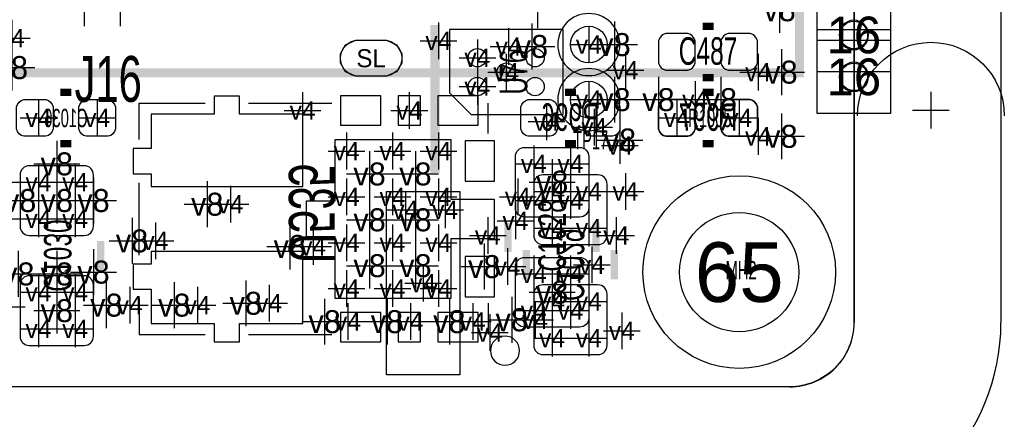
# Model space of a CAD drawing. Extents: x -64 to 356, y -42 to 255.
# Tile 20 of 31: x 37.66 to 51.3, y -2.04 to 3.49. Entities that reach past the tile are written whole.
import ezdxf
from ezdxf.enums import TextEntityAlignment as Align

# ---------------------------------------------------------------- set-up
doc = ezdxf.new("R2010")
doc.units = 0
for name, color, linetype in [('BG_OUTLINE', 7, 'CONTINUOUS'), ('BG_PANEL', 7, 'CONTINUOUS'), ('MA_NCLEGEND-1-16', 7, 'CONTINUOUS'), ('MA_NCLEGEND-1-2', 7, 'CONTINUOUS'), ('MA_NCLEGEND-14-15', 7, 'CONTINUOUS'), ('MA_NCLEGEND-15-16', 7, 'CONTINUOUS'), ('MA_NCLEGEND-2-3', 7, 'CONTINUOUS'), ('MA_NCLEGEND-3-14', 7, 'CONTINUOUS'), ('PG_SILKSCREEN_BOTTOM', 7, 'CONTINUOUS'), ('PG_SILKSCREEN_TOP', 7, 'CONTINUOUS'), ('PIN_BOTTOM', 7, 'CONTINUOUS'), ('PIN_TOP', 7, 'CONTINUOUS'), ('RD_ASSEMBLY_BOTTOM', 7, 'CONTINUOUS'), ('RD_ASSEMBLY_TOP', 7, 'CONTINUOUS')]:
    doc.layers.add(name, color=color, linetype=linetype)

# ---------------------------------------------------------------- blocks, each defined once
blk = doc.blocks.new('FIGURE_CROSS')
for points in [[(0, 0.5), (0, -0.5)], [(-0.5, 0), (0.5, 0)]]:
    blk.add_lwpolyline(points)
blk = doc.blocks.new('FIGURE_OBLONG')
blk.add_lwpolyline([(-0.5, -0.125), (-0.5, 0.125), (-0.416, 0.375), (-0.25, 0.5), (0.25, 0.5), (0.416, 0.375), (0.5, 0.125), (0.5, -0.125), (0.416, -0.375), (0.25, -0.5), (-0.25, -0.5), (-0.416, -0.375)], close=True)
blk = doc.blocks.new('FIGURE_SQUARE')
blk.add_lwpolyline([(-0.5, -0.5), (-0.5, 0.5), (0.5, 0.5), (0.5, -0.5)], close=True)
blk = doc.blocks.new('FIGURE_CIRCLE')
blk.add_circle((0, 0), 0.5)

msp = doc.modelspace()

# ---------------------------------------------------------------- linework, layer by layer
at = {"layer": 'BG_OUTLINE'}
msp.add_lwpolyline([(-1.5875, 22.9235, -0.414205), (-0.6985, 23.8125), (48.3235, 23.8125, -0.414199), (49.2125, 22.9235), (49.2125, 20.5105), (49.2125, 1.7145), (49.2125, -0.6985, -0.414223), (48.3235, -1.5875), (-0.6985, -1.5875, -0.414228), (-1.5875, -0.6985)], format="xyb", close=True, dxfattribs=at)
at = {"layer": 'BG_PANEL'}
for points in [[(49.216818, 22.9235), (49.216818, -0.6985)], [(51.248818, 22.9235), (51.248818, -0.6985)], [(50.2793, 2.49555), (50.2793, 1.98755)], [(50.0253, 2.24155), (50.5333, 2.24155)], [(48.327818, -1.5875), (-0.694182, -1.5875)]]:
    msp.add_lwpolyline(points, dxfattribs=at)
for points in [[(49.4157, 3.282696, 1), (49.0093, 3.282696, 1), (49.4157, 3.282696)], [(49.2633, 2.16535, -1), (51.2953, 2.16535)], [(49.4157, 2.702814, 1), (49.0093, 2.702814, 1), (49.4157, 2.702814)], [(48.327818, -3.6195, 0.414214), (51.248818, -0.6985)], [(48.327818, -1.5875, 0.414214), (49.216818, -0.6985)]]:
    msp.add_lwpolyline(points, format="xyb", dxfattribs=at)
at = {"layer": 'PG_SILKSCREEN_BOTTOM'}
for points, const_width in [([(35.004502, 2.75971), (48.459898, 2.75971), (48.459898, 14.71549), (35.743642, 14.71549), (35.004502, 13.976096), (35.004502, 2.75971)], 0.127), ([(38.227, 2.4892), (38.3794, 2.4892)], 0.1016), ([(45.3644, 2.4892), (45.212, 2.4892)], 0.1016), ([(47.117, 2.4892), (47.2694, 2.4892)], 0.1016), ([(38.227, 1.778), (38.3794, 1.778)], 0.1016), ([(45.3644, 1.778), (45.212, 1.778)], 0.1016), ([(47.117, 1.778), (47.2694, 1.778)], 0.1016), ([(38.7858, 0.0254), (38.7858, 0.4318)], 0.1016), ([(44.6786, -0.1016), (44.6786, 0.3048)], 0.1016), ([(45.8978, -0.1016), (45.8978, 0.3048)], 0.1016)]:
    msp.add_lwpolyline(points, dxfattribs=dict(at, const_width=const_width))
for points in [[(39.317168, 1.836674), (39.317168, 2.336546), (40.232076, 2.336546)], [(40.832278, 2.336546), (41.982136, 2.336546)], [(44.147232, 1.916684), (44.147232, 2.336546)], [(39.317168, 0.236474), (39.317168, 1.236726)], [(39.317168, -0.363474), (39.317168, -0.863346), (40.232076, -0.863346)], [(44.147232, -0.428498), (44.147232, -0.863346)], [(40.832278, -0.863346), (41.982136, -0.863346)]]:
    msp.add_lwpolyline(points, dxfattribs=at)
msp.add_lwpolyline([(44.583858, -1.08839, 1), (44.180542, -1.08841, 1)], format="xyb", close=True, dxfattribs=at)
at = {"layer": 'PG_SILKSCREEN_TOP'}
for points in [[(45.972222, 3.1496, 1), (45.112178, 3.1496, 1), (45.972222, 3.1496)], [(45.972222, 2.3876, 1), (45.112178, 2.3876, 1), (45.972222, 2.3876)]]:
    msp.add_lwpolyline(points, format="xyb", dxfattribs=at)
for points, const_width in [([(43.413172, 1.370584), (43.413172, 3.420618)], 0.127), ([(47.117, 3.4036), (47.2694, 3.4036)], 0.1016), ([(47.117, 2.6924), (47.2694, 2.6924)], 0.1016), ([(47.117, 2.4892), (47.2694, 2.4892)], 0.1016), ([(47.117, 1.778), (47.2694, 1.778)], 0.1016), ([(44.4246, 0.2794), (44.4246, 0.6858)], 0.1016), ([(45.6438, 0.2794), (45.6438, 0.6858)], 0.1016)]:
    msp.add_lwpolyline(points, dxfattribs=dict(at, const_width=const_width))
msp.add_lwpolyline([(45.187108, 2.180844), (45.187108, 3.356356), (43.611292, 3.356356), (43.611292, 2.480818), (43.91152, 2.180844), (45.187108, 2.180844)], dxfattribs=at)
at = {"layer": 'PIN_BOTTOM'}
for points in [[(42.703115, 2.710561), (42.353357, 2.710561, -1), (42.353357, 3.210687), (42.703115, 3.210687, -1)], [(37.719, 2.3876), (38.0238, 2.3876, -0.294587), (38.1254, 2.286), (38.1254, 1.9812, -0.294587), (38.0238, 1.8796), (37.719, 1.8796, -0.294587), (37.6174, 1.9812), (37.6174, 2.286, -0.294587)], [(38.5826, 2.3876), (38.8874, 2.3876, -0.294587), (38.989, 2.286), (38.989, 1.9812, -0.294587), (38.8874, 1.8796), (38.5826, 1.8796, -0.294587), (38.481, 1.9812), (38.481, 2.286, -0.294587)], [(45.0088, 1.8796), (44.704, 1.8796, -0.294587), (44.6024, 1.9812), (44.6024, 2.286, -0.294587), (44.704, 2.3876), (45.0088, 2.3876, -0.294587), (45.1104, 2.286), (45.1104, 1.9812, -0.294587)], [(45.8724, 1.8796), (45.5676, 1.8796, -0.294587), (45.466, 1.9812), (45.466, 2.286, -0.294587), (45.5676, 2.3876), (45.8724, 2.3876, -0.294587), (45.974, 2.286), (45.974, 1.9812, -0.294587)], [(46.609, 2.3876), (46.9138, 2.3876, -0.294587), (47.0154, 2.286), (47.0154, 1.9812, -0.294587), (46.9138, 1.8796), (46.609, 1.8796, -0.294587), (46.5074, 1.9812), (46.5074, 2.286, -0.294587)], [(47.4726, 2.3876), (47.7774, 2.3876, -0.294587), (47.879, 2.286), (47.879, 1.9812, -0.294587), (47.7774, 1.8796), (47.4726, 1.8796, -0.294587), (47.371, 1.9812), (47.371, 2.286, -0.294587)], [(38.5572, 1.4732), (37.7952, 1.4732, 0.414214), (37.6682, 1.3462), (37.6682, 0.635, 0.414214), (37.7952, 0.508), (38.5572, 0.508, 0.414214), (38.6842, 0.635), (38.6842, 1.3462, 0.414214)], [(45.6692, 1.3462), (44.9072, 1.3462, 0.414214), (44.7802, 1.2192), (44.7802, 0.508, 0.414214), (44.9072, 0.381), (45.6692, 0.381, 0.414214), (45.7962, 0.508), (45.7962, 1.2192, 0.414214)], [(38.5572, -0.0508), (37.7952, -0.0508, 0.414214), (37.6682, -0.1778), (37.6682, -0.889, 0.414214), (37.7952, -1.016), (38.5572, -1.016, 0.414214), (38.6842, -0.889), (38.6842, -0.1778, 0.414214)], [(45.6692, -0.1778), (44.9072, -0.1778, 0.414214), (44.7802, -0.3048), (44.7802, -1.016, 0.414214), (44.9072, -1.143), (45.6692, -1.143, 0.414214), (45.7962, -1.016), (45.7962, -0.3048, 0.414214)]]:
    msp.add_lwpolyline(points, format="xyb", close=True, dxfattribs=at)
for points in [[(41.582086, 2.186432), (40.707056, 2.186432), (40.707056, 2.436368), (40.357044, 2.436368), (40.357044, 2.186432), (39.482014, 2.186432), (39.482014, 1.711198), (39.232078, 1.711198), (39.232078, 1.36144), (39.482014, 1.36144), (39.482014, 1.186434), (41.582086, 1.186434)], [(42.661586, 2.033524), (42.661586, 2.439924), (42.102786, 2.439924), (42.102786, 2.033524)], [(43.209718, 2.033524), (43.209718, 2.439924), (42.904918, 2.439924), (42.904918, 2.033524)], [(44.011596, 2.033524), (44.011596, 2.439924), (43.452796, 2.439924), (43.452796, 2.033524)], [(42.032174, -0.363474), (42.032174, 0.486664), (41.632124, 0.486664), (41.632124, 0.986536), (42.032174, 0.986536), (42.032174, 1.836674), (43.63212, 1.836674), (43.63212, 1.011682), (44.232068, 1.011682), (44.232068, 0.461518), (43.63212, 0.461518), (43.63212, -0.363474)], [(43.82897, 1.2573), (44.23537, 1.2573), (44.23537, 1.8161), (43.82897, 1.8161)], [(40.357044, -0.713486), (40.357044, -0.963422), (40.707056, -0.963422), (40.707056, -0.713486), (41.582086, -0.713486), (41.582086, 0.286512), (39.482014, 0.286512), (39.482014, 0.111506), (39.232078, 0.111506), (39.232078, -0.238506), (39.482014, -0.238506), (39.482014, -0.713486)], [(43.82897, -0.3429), (44.23537, -0.3429), (44.23537, 0.2159), (43.82897, 0.2159)], [(42.661586, -0.966724), (42.661586, -0.560324), (42.102786, -0.560324), (42.102786, -0.966724)], [(43.209718, -0.966724), (43.209718, -0.560324), (42.904918, -0.560324), (42.904918, -0.966724)], [(44.011596, -0.966724), (44.011596, -0.560324), (43.452796, -0.560324), (43.452796, -0.966724)]]:
    msp.add_lwpolyline(points, close=True, dxfattribs=at)
for centre, radius in [((49.2125, 3.282696), 0.1905), ((49.2125, 2.702814), 0.1905), ((47.625, 0), 1.3335)]:
    msp.add_circle(centre, radius, dxfattribs=at)
at = {"layer": 'PIN_TOP'}
for points in [[(46.609, 2.794), (46.9138, 2.794, 0.294587), (47.0154, 2.8956), (47.0154, 3.2004, 0.294587), (46.9138, 3.302), (46.609, 3.302, 0.294587), (46.5074, 3.2004), (46.5074, 2.8956, 0.294587)], [(47.4726, 2.794), (47.7774, 2.794, 0.294587), (47.879, 2.8956), (47.879, 3.2004, 0.294587), (47.7774, 3.302), (47.4726, 3.302, 0.294587), (47.371, 3.2004), (47.371, 2.8956, 0.294587)], [(42.703115, 2.710561), (42.353357, 2.710561, -1), (42.353357, 3.210687), (42.703115, 3.210687, -1)], [(46.609, 1.8796), (46.9138, 1.8796, 0.294587), (47.0154, 1.9812), (47.0154, 2.286, 0.294587), (46.9138, 2.3876), (46.609, 2.3876, 0.294587), (46.5074, 2.286), (46.5074, 1.9812, 0.294587)], [(47.4726, 1.8796), (47.7774, 1.8796, 0.294587), (47.879, 1.9812), (47.879, 2.286, 0.294587), (47.7774, 2.3876), (47.4726, 2.3876, 0.294587), (47.371, 2.286), (47.371, 1.9812, 0.294587)], [(44.6532, 1.7272), (45.4152, 1.7272, -0.414214), (45.5422, 1.6002), (45.5422, 0.889, -0.414214), (45.4152, 0.762), (44.6532, 0.762, -0.414214), (44.5262, 0.889), (44.5262, 1.6002, -0.414214)], [(44.6532, 0.2032), (45.4152, 0.2032, -0.414214), (45.5422, 0.0762), (45.5422, -0.635, -0.414214), (45.4152, -0.762), (44.6532, -0.762, -0.414214), (44.5262, -0.635), (44.5262, 0.0762, -0.414214)]]:
    msp.add_lwpolyline(points, format="xyb", close=True, dxfattribs=at)
msp.add_lwpolyline([(42.740326, -1.424432), (42.740326, 1.115568), (43.756326, 1.115568), (43.756326, -1.424432)], close=True, dxfattribs=at)
for centre, radius in [((49.2125, 3.282696), 0.1905), ((45.5422, 3.1496), 0.254), ((43.99915, 2.968498), 0.127), ((44.79925, 2.968498), 0.127), ((44.3992, 2.7686), 0.127), ((49.2125, 2.702814), 0.1905), ((43.99915, 2.568702), 0.127), ((44.79925, 2.568702), 0.127), ((45.5422, 2.3876), 0.254), ((47.625, 0), 1.3335)]:
    msp.add_circle(centre, radius, dxfattribs=at)

# ---------------------------------------------------------------- block references
at = {"layer": 'MA_NCLEGEND-1-16'}
for name, p, xscale, yscale in [('FIGURE_SQUARE', (49.2125, 3.862832), 1.016, 1.016), ('FIGURE_SQUARE', (49.2125, 3.282696), 1.016, 1.016), ('FIGURE_OBLONG', (42.528236, 2.960624), 0.849884, 0.500126), ('FIGURE_SQUARE', (49.2125, 2.702814), 1.016, 1.016), ('FIGURE_CIRCLE', (47.625, 0), 1.651, 1.651)]:
    msp.add_blockref(name, p, dxfattribs=dict(at, xscale=xscale, yscale=yscale))
at = {"layer": 'MA_NCLEGEND-1-2', "xscale": 0.508, "yscale": 0.508}
for p in [(37.5412, 3.6576), (38.553136, 3.6576), (39.053262, 3.6576), (44.831, 3.6322), (43.4594, 3.2004), (44.431458, 3.1242), (45.5422, 3.1496), (43.99915, 2.968498), (44.3992, 2.7686), (46.0502, 2.794), (43.99915, 2.568702), (45.5422, 2.3876), (44.958, 2.0828), (46.7614, 2.1336), (47.625, 2.1336), (45.974, 1.7526), (44.7802, 1.4986), (45.2882, 1.4986), (44.7802, 0.9906), (45.2882, 0.9906), (43.0022, 0.8636), (43.553126, 0.861568), (44.1452, 0.508), (45.9232, 0.508), (44.7802, -0.0254), (45.2882, -0.0254), (43.248326, -0.154432), (44.7802, -0.5334), (45.2882, -0.5334), (44.1706, -0.8382), (45.9994, -0.8128)]:
    msp.add_blockref('FIGURE_CROSS', p, dxfattribs=at)
at = {"layer": 'MA_NCLEGEND-14-15', "xscale": 0.508, "yscale": 0.508}
for p in [(44.431458, 3.1242), (47.885858, 2.7686), (47.0154, 2.3876), (41.5798, 2.236724), (37.9222, 2.1336), (38.735, 2.1336), (45.6184, 2.0066), (47.885858, 1.8796), (42.1894, 1.6764), (42.8244, 1.6764), (43.4594, 1.6764), (37.4142, 1.2446), (37.9222, 1.2446), (38.4302, 1.2446), (45.0342, 1.1176), (45.5422, 1.1176), (46.0502, 1.1176), (42.1894, 1.0414), (42.8244, 1.0414), (43.4594, 1.0414), (44.55922, 1.04394), (40.582342, 0.9398), (37.4142, 0.7366), (37.9222, 0.7366), (38.4302, 0.7366), (44.5262, 0.70866), (45.0342, 0.6096), (45.5422, 0.6096), (39.540942, 0.4318), (41.725342, 0.3556), (42.1894, 0.4064), (42.8244, 0.4064), (43.4594, 0.4064), (44.417742, 0.0762), (45.586142, 0.1016), (42.1894, -0.2286), (42.8244, -0.2286), (43.4594, -0.2286), (37.483542, -0.4826), (39.185342, -0.4572), (40.125142, -0.4572), (41.115742, -0.4318), (45.0342, -0.4064), (45.5422, -0.4064), (44.798742, -0.6604), (42.207942, -0.6858), (43.071542, -0.6858), (43.935142, -0.6858), (45.0342, -0.9144), (45.5422, -0.9144)]:
    msp.add_blockref('FIGURE_CROSS', p, dxfattribs=at)
at = {"layer": 'MA_NCLEGEND-15-16', "xscale": 0.508, "yscale": 0.508}
for p in [(43.057318, 2.236724), (37.9222, 2.1336), (38.735, 2.1336), (46.7614, 2.1336), (47.625, 2.1336), (45.6184, 2.0066), (42.1894, 1.6764), (42.8244, 1.6764), (43.4594, 1.6764), (37.4142, 1.2446), (37.9222, 1.2446), (38.4302, 1.2446), (45.0342, 1.1176), (45.5422, 1.1176), (46.0502, 1.1176), (42.1894, 1.0414), (42.8244, 1.0414), (43.4594, 1.0414), (44.55922, 1.04394), (37.4142, 0.7366), (37.9222, 0.7366), (38.4302, 0.7366), (44.5262, 0.70866), (45.0342, 0.6096), (45.5422, 0.6096), (42.1894, 0.4064), (42.8244, 0.4064), (43.4594, 0.4064), (42.1894, -0.2286), (42.8244, -0.2286), (43.4594, -0.2286), (37.9222, -0.2794), (38.4302, -0.2794), (45.0342, -0.4064), (45.5422, -0.4064), (37.9222, -0.7874), (38.4302, -0.7874), (45.0342, -0.9144), (45.5422, -0.9144)]:
    msp.add_blockref('FIGURE_CROSS', p, dxfattribs=at)
at = {"layer": 'MA_NCLEGEND-2-3', "xscale": 0.508, "yscale": 0.508}
for p in [(38.553136, 3.6576), (39.053262, 3.6576), (37.553138, 3.239262), (44.431458, 3.1242), (45.5422, 3.1496), (43.99915, 2.968498), (47.885858, 2.7686), (43.99915, 2.568702), (45.5422, 2.3876), (46.7614, 2.1336), (47.625, 2.1336), (44.7802, 1.4986), (45.2882, 1.4986), (44.7802, 0.9906), (45.2882, 0.9906), (44.7802, -0.0254), (45.2882, -0.0254), (44.7802, -0.5334), (45.2882, -0.5334)]:
    msp.add_blockref('FIGURE_CROSS', p, dxfattribs=at)
at = {"layer": 'MA_NCLEGEND-3-14', "xscale": 0.635, "yscale": 0.635}
for p in [(48.1838, 3.6322), (44.7548, 3.1242), (45.8978, 3.1496), (37.553138, 2.831338), (48.2092, 2.7686), (45.8978, 2.3876), (46.5074, 2.3876), (47.371, 2.3876), (48.2092, 1.8796), (45.974, 1.8288), (38.1762, 1.4986), (42.5069, 1.3589), (43.1419, 1.3589), (45.0342, 1.2446), (37.6682, 0.9906), (38.1762, 0.9906), (38.6842, 0.9906), (40.259, 0.9398), (42.5069, 0.7239), (43.1419, 0.7239), (39.2176, 0.4318), (41.402, 0.3556), (37.6428, -0.0254), (38.1762, -0.0254), (38.6842, 0), (42.5069, 0.0889), (43.1419, 0.0889), (44.0944, 0.0762), (45.0342, -0.2794), (40.7924, -0.4318), (38.1762, -0.5334), (38.862, -0.4572), (39.8018, -0.4572), (41.8846, -0.6858), (42.7482, -0.6858), (43.6118, -0.6858), (44.4754, -0.6604)]:
    msp.add_blockref('FIGURE_CROSS', p, dxfattribs=at)

# ---------------------------------------------------------------- texts
at = {"layer": 'MA_NCLEGEND-1-16'}
for s, height, p in [('16', 0.508, (49.2125, 3.282696)), ('SL', 0.250063, (42.528236, 2.960624)), ('16', 0.508, (49.2125, 2.702814)), ('65', 0.8255, (47.625, 0))]:
    msp.add_text(s, height=height, dxfattribs=at).set_placement(p, align=Align.MIDDLE_CENTER)
at = {"layer": 'MA_NCLEGEND-1-2'}
for p in [(43.4594, 3.2004), (45.5422, 3.1496), (44.431458, 3.1242), (43.99915, 2.968498), (44.3992, 2.7686), (46.0502, 2.794), (43.99915, 2.568702), (45.5422, 2.3876), (44.958, 2.0828), (46.7614, 2.1336), (47.625, 2.1336), (45.974, 1.7526), (44.7802, 1.4986), (45.2882, 1.4986), (44.7802, 0.9906), (45.2882, 0.9906), (43.0022, 0.8636), (43.553126, 0.861568), (44.1452, 0.508), (45.9232, 0.508), (44.7802, -0.0254), (45.2882, -0.0254), (43.248326, -0.154432), (44.7802, -0.5334), (45.2882, -0.5334), (44.1706, -0.8382), (45.9994, -0.8128)]:
    msp.add_text('v4', height=0.254, dxfattribs=at).set_placement(p, align=Align.MIDDLE_CENTER)
at = {"layer": 'MA_NCLEGEND-14-15'}
for p in [(44.431458, 3.1242), (47.885858, 2.7686), (47.0154, 2.3876), (41.5798, 2.236724), (37.9222, 2.1336), (38.735, 2.1336), (45.6184, 2.0066), (47.885858, 1.8796), (42.1894, 1.6764), (42.8244, 1.6764), (43.4594, 1.6764), (37.9222, 1.2446), (38.4302, 1.2446), (45.0342, 1.1176), (45.5422, 1.1176), (46.0502, 1.1176), (42.1894, 1.0414), (42.8244, 1.0414), (43.4594, 1.0414), (44.55922, 1.04394), (40.582342, 0.9398), (37.9222, 0.7366), (38.4302, 0.7366), (44.5262, 0.70866), (45.0342, 0.6096), (45.5422, 0.6096), (39.540942, 0.4318), (41.725342, 0.3556), (42.1894, 0.4064), (42.8244, 0.4064), (43.4594, 0.4064), (44.417742, 0.0762), (45.586142, 0.1016), (42.1894, -0.2286), (42.8244, -0.2286), (43.4594, -0.2286), (39.185342, -0.4572), (40.125142, -0.4572), (41.115742, -0.4318), (45.0342, -0.4064), (45.5422, -0.4064), (44.798742, -0.6604), (42.207942, -0.6858), (43.071542, -0.6858), (43.935142, -0.6858), (45.0342, -0.9144), (45.5422, -0.9144)]:
    msp.add_text('v4', height=0.254, dxfattribs=at).set_placement(p, align=Align.MIDDLE_CENTER)
at = {"layer": 'MA_NCLEGEND-15-16'}
for p in [(43.057318, 2.236724), (37.9222, 2.1336), (38.735, 2.1336), (46.7614, 2.1336), (47.625, 2.1336), (45.6184, 2.0066), (42.1894, 1.6764), (42.8244, 1.6764), (43.4594, 1.6764), (37.9222, 1.2446), (38.4302, 1.2446), (45.0342, 1.1176), (45.5422, 1.1176), (46.0502, 1.1176), (42.1894, 1.0414), (42.8244, 1.0414), (43.4594, 1.0414), (44.55922, 1.04394), (37.9222, 0.7366), (38.4302, 0.7366), (44.5262, 0.70866), (45.0342, 0.6096), (45.5422, 0.6096), (42.1894, 0.4064), (42.8244, 0.4064), (43.4594, 0.4064), (42.1894, -0.2286), (42.8244, -0.2286), (43.4594, -0.2286), (37.9222, -0.2794), (38.4302, -0.2794), (45.0342, -0.4064), (45.5422, -0.4064), (37.9222, -0.7874), (38.4302, -0.7874), (45.0342, -0.9144), (45.5422, -0.9144)]:
    msp.add_text('v4', height=0.254, dxfattribs=at).set_placement(p, align=Align.MIDDLE_CENTER)
at = {"layer": 'MA_NCLEGEND-2-3'}
for p in [(37.553138, 3.239262), (45.5422, 3.1496), (44.431458, 3.1242), (43.99915, 2.968498), (47.885858, 2.7686), (43.99915, 2.568702), (45.5422, 2.3876), (46.7614, 2.1336), (47.625, 2.1336), (44.7802, 1.4986), (45.2882, 1.4986), (44.7802, 0.9906), (45.2882, 0.9906), (44.7802, -0.0254), (45.2882, -0.0254), (44.7802, -0.5334), (45.2882, -0.5334)]:
    msp.add_text('v4', height=0.254, dxfattribs=at).set_placement(p, align=Align.MIDDLE_CENTER)
at = {"layer": 'MA_NCLEGEND-3-14'}
for p in [(48.1838, 3.6322), (44.7548, 3.1242), (45.8978, 3.1496), (37.553138, 2.831338), (48.2092, 2.7686), (45.8978, 2.3876), (46.5074, 2.3876), (47.371, 2.3876), (45.974, 1.8288), (48.2092, 1.8796), (38.1762, 1.4986), (42.5069, 1.3589), (43.1419, 1.3589), (45.0342, 1.2446), (37.6682, 0.9906), (38.1762, 0.9906), (38.6842, 0.9906), (40.259, 0.9398), (42.5069, 0.7239), (43.1419, 0.7239), (39.2176, 0.4318), (41.402, 0.3556), (37.6428, -0.0254), (38.1762, -0.0254), (38.6842, 0), (42.5069, 0.0889), (43.1419, 0.0889), (44.0944, 0.0762), (45.0342, -0.2794), (40.7924, -0.4318), (38.1762, -0.5334), (38.862, -0.4572), (39.8018, -0.4572), (41.8846, -0.6858), (42.7482, -0.6858), (43.6118, -0.6858), (44.4754, -0.6604)]:
    msp.add_text('v8', height=0.3175, dxfattribs=at).set_placement(p, align=Align.MIDDLE_CENTER)
at = {"layer": 'RD_ASSEMBLY_BOTTOM', "text_generation_flag": 2}
for s, height, width, p in [('R996', 0.381, 0.666667, (45.2882, 1.9558)), ('R997', 0.381, 0.666667, (47.1932, 1.9558)), ('C1036', 0.254, 0.6, (38.3032, 2.0066))]:
    msp.add_text(s, height=height, dxfattribs=dict(at, width=width)).set_placement(p, align=Align.CENTER)
for s, height, width, p in [('U535', 0.635, 0.68, (41.3893, 0.8128)), ('C1030', 0.381, 0.666667, (37.9984, 0.2286)), ('C1029', 0.381, 0.666667, (45.0977, 0.1016))]:
    msp.add_text(s, height=height, rotation=270, dxfattribs=dict(at, width=width)).set_placement(p, align=Align.CENTER)
at = {"layer": 'RD_ASSEMBLY_TOP'}
for s, height, width, p in [('C487', 0.381, 0.666667, (47.1932, 2.8702)), ('J16', 0.635, 0.68, (38.888162, 2.356866)), ('R1005', 0.254, 0.6, (47.2186, 2.0066)), ('TP17', 0.254, 0.6, (45.5676, 1.7018)), ('MH2', 0.254, 0.6, (47.6504, -0.1016))]:
    msp.add_text(s, height=height, dxfattribs=dict(at, width=width)).set_placement(p, align=Align.CENTER)
at = {"layer": 'RD_ASSEMBLY_TOP', "width": 0.666667}
for s, p in [('U76', (44.6913, 2.7686)), ('C1028', (45.2247, 0.508))]:
    msp.add_text(s, height=0.381, rotation=90, dxfattribs=at).set_placement(p, align=Align.CENTER)

doc.saveas('drawing.dxf')
